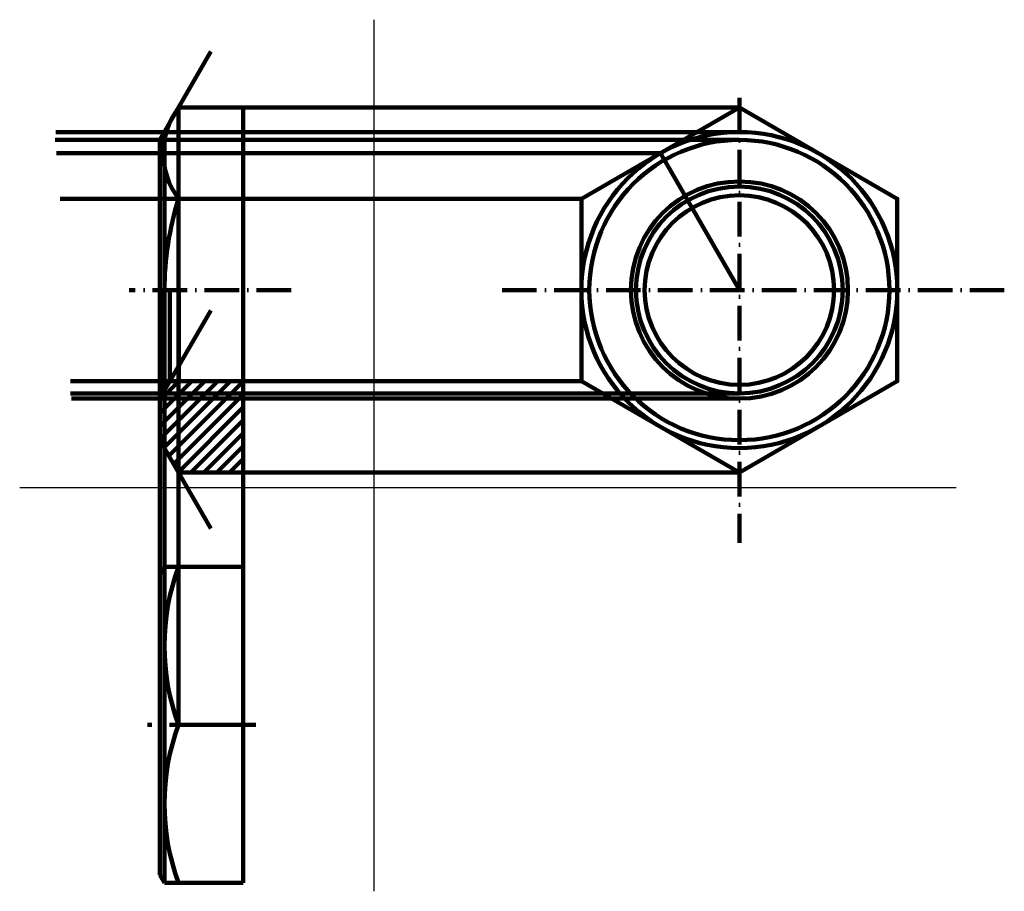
# Model space of a CAD drawing. Header units: millimetres. Extents: x 134 to 477, y 3 to 307.
import ezdxf

# ---------------------------------------------------------------- set-up
doc = ezdxf.new("R2010")
doc.units = ezdxf.units.MM
doc.linetypes.add('ACAD_ISO10W100', pattern=[18, 12, -3, 0, -3])
doc.layers.add('1', color=7, linetype='Continuous')

msp = doc.modelspace()

# ---------------------------------------------------------------- hatches: boundary and pattern name
at = {"lineweight": 100}
h = msp.add_hatch(dxfattribs=at)
h.set_pattern_fill('ANSI31', color=256, style=0)
h.paths.add_polyline_path([(183.25, 174.87), (183.25, 160.42), (189.75, 149.16), (212.25, 149.16), (212.25, 180.91), (186.74, 180.91)])

# ---------------------------------------------------------------- linework, layer by layer
for p, q in [((257.78, 306.77), (257.78, 3.36)), ((134.42, 143.98), (460.57, 143.98))]:
    msp.add_line(p, q)
at = {"linetype": 'ACAD_ISO10W100', "lineweight": 100}
for p, q in [((385.02, 279.55), (385.02, 124.7)), ((228.91, 212.67), (172.49, 212.67)), ((477.28, 212.67), (301.8, 212.67)), ((216.64, 61.35), (178.94, 61.35))]:
    msp.add_line(p, q, dxfattribs=at)
at = {"lineweight": 100}
for p, q in [((183.25, 264.92), (189.75, 276.18)), ((212.25, 276.18), (189.75, 276.18)), ((212.25, 276.18), (212.25, 149.16)), ((183.25, 174.27), (183.25, 264.92)), ((189.75, 244.42), (212.25, 244.42)), ((189.75, 244.42), (189.89, 180.91)), ((184.29, 176.67), (184.29, 212.67)), ((184.83, 212.67), (184.83, 177.62)), ((186.74, 180.91), (186.74, 212.67)), ((186.74, 180.91), (183.25, 174.87)), ((212.25, 180.91), (186.74, 180.91)), ((212.25, 180.91), (212.25, 149.16)), ((183.25, 174.87), (183.25, 160.42)), ((189.75, 149.16), (183.25, 160.42)), ((212.25, 149.16), (189.75, 149.16)), ((184.83, 116.35), (183.25, 113.6)), ((183.25, 113.6), (183.25, 9.1)), ((212.25, 116.35), (184.83, 116.35)), ((212.25, 6.35), (212.25, 116.35)), ((212.25, 94.71), (212.25, 47.75)), ((189.75, 61.35), (212.25, 61.35)), ((184.83, 6.35), (183.25, 9.1)), ((212.25, 6.35), (184.83, 6.35))]:
    msp.add_line(p, q, dxfattribs=at)
msp.add_lwpolyline([(330.02, 180.91), (385.02, 149.16), (440.02, 180.91), (440.02, 244.42), (385.02, 276.18), (330.02, 244.42)], close=True, dxfattribs=at)
for radius in [55, 52.25, 37.8, 36, 33]:
    msp.add_circle((385.02, 212.67), radius, dxfattribs=at)
for centre, radius, start, end in [((210.78, 260.3), 26.35, 142.9487, 217.0513), ((290, 212.66), 105.16, 162.4185, 180), ((264.26, 88.85), 79.43, 159.7439, 200.2561), ((264.26, 33.85), 79.43, 159.7439, 200.2561)]:
    msp.add_arc(centre, radius, start, end, dxfattribs=at)
at = {"layer": '1', "color": 2, "lineweight": 100}
for p, q in [((183.25, 264.92), (200.99, 295.65)), ((189.75, 276.18), (189.75, 61.35)), ((385.02, 276.18), (212.25, 276.18)), ((385.02, 267.67), (147.03, 267.67)), ((184.83, 267.67), (184.83, 157.67)), ((385.02, 264.92), (146.78, 264.92)), ((357.52, 260.3), (147.24, 260.3)), ((385.02, 212.67), (357.52, 260.3)), ((330.02, 244.42), (148.53, 244.42)), ((183.25, 174.87), (200.99, 205.6)), ((330.02, 180.91), (152.12, 180.91)), ((385.02, 176.67), (152.12, 176.67)), ((385.02, 174.87), (152.51, 174.87)), ((183.25, 160.42), (200.99, 129.69)), ((183.25, 160.42), (183.25, 113.6)), ((184.83, 157.67), (184.83, 6.35)), ((212.25, 149.38), (212.25, 116.35)), ((385.02, 149.16), (212.25, 149.16)), ((212.25, 94.71), (212.25, 91.96))]:
    msp.add_line(p, q, dxfattribs=at)

doc.saveas('drawing.dxf')
